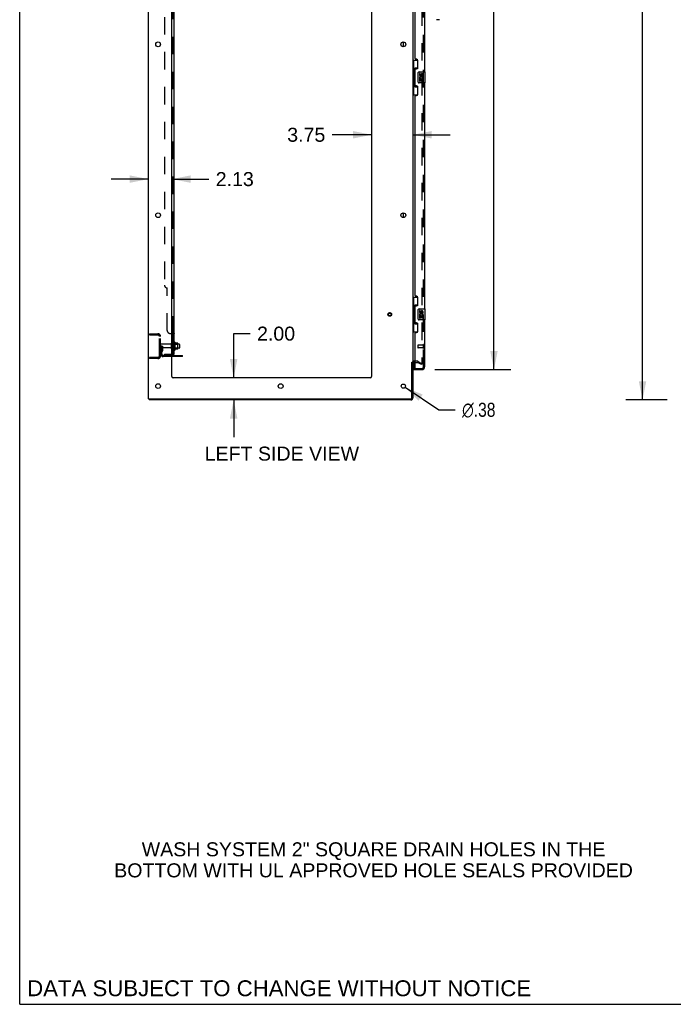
# Model space of a CAD drawing. Header units: inches. Extents: x 0 to 288, y 0 to 186.
# Tile 1 of 73: x 0 to 59, y 0 to 89. Entities that reach past the tile are written whole.
import ezdxf

# ---------------------------------------------------------------- set-up
doc = ezdxf.new("R2010")
doc.units = ezdxf.units.IN
doc.header["$LTSCALE"] = 15.847458
doc.header["$MEASUREMENT"] = 0
doc.linetypes.add('HIDDEN', pattern=[0.2, 0.1, -0.1])
doc.layers.get('0').update_dxf_attribs({"linetype": 'CONTINUOUS'})
for name, color, linetype in [('DEFAULT_2', 8, 'HIDDEN'), ('DIMENSIONS', 7, 'CONTINUOUS'), ('LEFTHAND_DOOR_ASSEMBLY', 7, 'CONTINUOUS'), ('RIGHTHAND_DOOR_ASSEMBLY', 7, 'CONTINUOUS'), ('SUBPANEL', 7, 'CONTINUOUS')]:
    doc.layers.add(name, color=color, linetype=linetype)
doc.styles.get("Standard").update_dxf_attribs({"font": 'arial.ttf'})
doc.styles.add('TEXTSTYLE_1', font='gdt', dxfattribs={"width": 0.8})
doc.dimstyles.new('DIMSTYLE_1', dxfattribs={"dimtxt": 1.271186, "dimasz": 1.694915, "dimexe": 0.09, "dimexo": 0.07, "dimgap": 0.0375, "dimtad": 0, "dimtih": 1, "dimtoh": 1, "dimzin": 4, "dimdsep": 46, "dimtxsty": 'Standard', "dimblk": '_FILLED', "dimblk1": '_FILLED', "dimblk2": '_FILLED', "dimcen": 0.09, "dimadec": 3, "dimazin": 1, "dimtfac": 1, "dimtdec": 3, "dimtofl": 0, "dimtmove": 0, "dimatfit": 3, "dimldrblk": '_FILLED', "dimfxl": 0, "dimtolj": 1, "dimtzin": 4, "dimarcsym": 0})
doc.dimstyles.new('DIMSTYLE_2', dxfattribs={"dimtxt": 1.271186, "dimasz": 1.694915, "dimexe": 0.09, "dimexo": 0.07, "dimgap": 0.09, "dimtad": 0, "dimtih": 1, "dimtoh": 1, "dimzin": 4, "dimdsep": 46, "dimtxsty": 'Standard', "dimblk": '_FILLED', "dimblk1": '_FILLED', "dimblk2": '_FILLED', "dimcen": 0.09, "dimadec": 3, "dimazin": 1, "dimtfac": 1, "dimtdec": 3, "dimtofl": 0, "dimtmove": 0, "dimatfit": 1, "dimldrblk": '_FILLED', "dimfxl": 0, "dimtolj": 1, "dimtzin": 4, "dimarcsym": 0})

# ---------------------------------------------------------------- blocks, each defined once
blk = doc.blocks.new('_FILLED')
at = {"color": 0, "linetype": 'ByBlock'}
blk.add_solid([(0, 0), (-1, 0.2), (-1, -0.2)], dxfattribs=at)
blk = doc.blocks.new('*D7')
at = {"layer": 'DIMENSIONS', "color": 2, "linetype": 'Continuous'}
for p, q in [((37.68, 132.079), (44.558, 132.079)), ((43.032, 132.079), (43.032, 96.845)), ((43.032, 57.579), (43.032, 92.396)), ((37.68, 57.579), (44.558, 57.579))]:
    blk.add_line(p, q, dxfattribs=at)
at = {"layer": 'DIMENSIONS', "color": 2, "linetype": 'Continuous', "xscale": 1.6949152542, "yscale": 1.6949152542, "zscale": 1.6949152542}
for p, rotation in [((43.032, 132.079), 90), ((43.032, 57.579), 270)]:
    blk.add_blockref('_FILLED', p, dxfattribs=dict(at, rotation=rotation))
at = {"layer": 'DIMENSIONS', "color": 2, "linetype": 'Continuous', "insert": (43.032, 96.209), "char_height": 1.2712, "width": 6.50243, "attachment_point": 2, "line_spacing_factor": 0.9}
blk.add_mtext('74.50\\PDOORS', dxfattribs=at)
blk = doc.blocks.new('*D8')
at = {"layer": 'DIMENSIONS', "color": 2, "linetype": 'Continuous'}
for p, q in [((19.415, 56.829), (19.415, 60.838)), ((19.415, 60.838), (20.898, 60.838)), ((19.415, 54.829), (19.415, 51.439))]:
    blk.add_line(p, q, dxfattribs=at)
at = {"layer": 'DIMENSIONS', "color": 2, "linetype": 'Continuous', "xscale": 1.6949152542, "yscale": 1.6949152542, "zscale": 1.6949152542}
for p, rotation in [((19.415, 56.829), 270), ((19.415, 54.829), 90)]:
    blk.add_blockref('_FILLED', p, dxfattribs=dict(at, rotation=rotation))
at = {"layer": 'DIMENSIONS', "color": 2, "linetype": 'Continuous', "insert": (21.534, 61.474), "char_height": 1.2712, "width": 3.45441, "attachment_point": 1, "line_spacing_factor": 0.9}
blk.add_mtext('2.00', dxfattribs=at)
blk = doc.blocks.new('*D9')
at = {"layer": 'DIMENSIONS', "color": 2, "linetype": 'Continuous'}
for p, q in [((11.682, 74.857), (8.292, 74.857)), ((13.807, 74.857), (17.149, 74.857))]:
    blk.add_line(p, q, dxfattribs=at)
at = {"layer": 'DIMENSIONS', "color": 2, "linetype": 'Continuous', "xscale": 1.6949152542, "yscale": 1.6949152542, "zscale": 1.6949152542}
blk.add_blockref('_FILLED', (11.682, 74.857), dxfattribs=at)
at = {"layer": 'DIMENSIONS', "color": 2, "linetype": 'Continuous', "xscale": 1.6949152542, "yscale": 1.6949152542, "zscale": 1.6949152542, "rotation": 180}
blk.add_blockref('_FILLED', (13.807, 74.857), dxfattribs=at)
at = {"layer": 'DIMENSIONS', "color": 2, "linetype": 'Continuous', "insert": (17.784, 75.493), "char_height": 1.2712, "width": 3.45441, "attachment_point": 1, "line_spacing_factor": 0.9}
blk.add_mtext('2.13', dxfattribs=at)
blk = doc.blocks.new('*D10')
at = {"layer": 'DIMENSIONS', "color": 2, "linetype": 'Continuous'}
for p, q in [((31.932, 78.877), (28.365, 78.877)), ((35.682, 78.877), (39.071, 78.877))]:
    blk.add_line(p, q, dxfattribs=at)
at = {"layer": 'DIMENSIONS', "color": 2, "linetype": 'Continuous', "xscale": 1.6949152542, "yscale": 1.6949152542, "zscale": 1.6949152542}
blk.add_blockref('_FILLED', (31.932, 78.877), dxfattribs=at)
at = {"layer": 'DIMENSIONS', "color": 2, "linetype": 'Continuous', "xscale": 1.6949152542, "yscale": 1.6949152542, "zscale": 1.6949152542, "rotation": 180}
blk.add_blockref('_FILLED', (35.682, 78.877), dxfattribs=at)
at = {"layer": 'DIMENSIONS', "color": 2, "linetype": 'Continuous', "insert": (27.729, 79.513), "char_height": 1.2712, "width": 3.45441, "attachment_point": 3, "line_spacing_factor": 0.9}
blk.add_mtext('3.75', dxfattribs=at)
blk = doc.blocks.new('*D21')
at = {"layer": 'DIMENSIONS', "color": 2, "linetype": 'Continuous'}
for p, q in [((58.731, 134.829), (54.984, 134.829)), ((56.509, 134.829), (56.509, 96.1)), ((56.509, 54.829), (56.509, 93.558)), ((58.731, 54.829), (54.984, 54.829))]:
    blk.add_line(p, q, dxfattribs=at)
at = {"layer": 'DIMENSIONS', "color": 2, "linetype": 'Continuous', "xscale": 1.6949152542, "yscale": 1.6949152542, "zscale": 1.6949152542}
for p, rotation in [((56.509, 134.829), 90), ((56.509, 54.829), 270)]:
    blk.add_blockref('_FILLED', p, dxfattribs=dict(at, rotation=rotation))
at = {"layer": 'DIMENSIONS', "color": 2, "linetype": 'Continuous', "insert": (56.509, 95.464), "char_height": 1.2712, "width": 4.44206, "attachment_point": 2, "line_spacing_factor": 0.9}
blk.add_mtext('80.00', dxfattribs=at)
blk = doc.blocks.new('*D27')
at = {"layer": 'DIMENSIONS', "color": 2, "linetype": 'Continuous'}
for p, q in [((34.963, 55.975), (38.023, 53.929)), ((38.023, 53.929), (39.506, 53.929))]:
    blk.add_line(p, q, dxfattribs=at)
at = {"layer": 'DIMENSIONS', "color": 2, "linetype": 'Continuous', "xscale": 1.6949152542, "yscale": 1.6949152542, "zscale": 1.6949152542, "rotation": 146.2425414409}
blk.add_blockref('_FILLED', (34.963, 55.975), dxfattribs=at)
at = {"layer": 'DIMENSIONS', "color": 2, "linetype": 'Continuous', "insert": (40.141, 54.565), "char_height": 1.27119, "width": 4.16168, "attachment_point": 1, "line_spacing_factor": 0.9, "style": 'TEXTSTYLE_1'}
blk.add_mtext('{\\fgdt;n}\\fArial;.38', dxfattribs=at)

msp = doc.modelspace()

# ---------------------------------------------------------------- linework, layer by layer
at = {"color": 7, "linetype": 'Continuous'}
for p, q in [((0, 0), (0, 186.441)), ((34.828, 86.861), (34.828, 87.296)), ((34.828, 71.361), (34.828, 71.796)), ((14.081, 60.06), (14.081, 59.348)), ((14.336, 59.981), (14.108, 59.981)), ((14.347, 59.448), (14.347, 59.959)), ((14.481, 59.891), (14.347, 59.891)), ((14.511, 59.861), (14.511, 59.546)), ((14.336, 59.426), (14.108, 59.426)), ((14.481, 59.516), (14.347, 59.516)), ((14.786, 58.756), (13.807, 58.756)), ((14.786, 58.756), (14.786, 58.86)), ((35.578, 58.246), (35.682, 58.246)), ((11.734, 54.933), (11.734, 54.829)), ((0, 0), (288.136, 0))]:
    msp.add_line(p, q, dxfattribs=at)
at = {"color": 3, "linetype": 'Continuous'}
for p, q in [((11.682, 54.933), (11.682, 134.725)), ((13.807, 56.954), (13.807, 131.329)), ((31.932, 131.329), (31.932, 56.954)), ((35.682, 131.381), (35.682, 58.277)), ((13.807, 58.86), (14.786, 58.86)), ((35.578, 55.023), (35.578, 58.246)), ((35.682, 58.246), (35.682, 55.018)), ((35.886, 58.225), (35.767, 58.225)), ((31.807, 56.829), (13.932, 56.829)), ((11.682, 54.933), (35.488, 54.933)), ((35.493, 54.829), (11.734, 54.829))]:
    msp.add_line(p, q, dxfattribs=at)
for centre, radius in [((12.557, 87.079), 0.219), ((34.807, 87.079), 0.219), ((12.557, 71.579), 0.219), ((34.807, 71.579), 0.219), ((12.557, 56.079), 0.219), ((23.682, 56.079), 0.219), ((34.807, 56.079), 0.188)]:
    msp.add_circle(centre, radius, dxfattribs=at)
at = {"color": 7, "linetype": 'Continuous'}
for centre, radius, start, end in [((13.831, 59.961), 0.055, 360, 115.90936), ((14.049, 60.038), 0.0384, 34.44966, 180), ((13.48, 59.704), 0.698, 23.96793, 30.66313), ((14.127, 59.991), 0.01, 203.96793, 270), ((14.336, 59.971), 0.01, 5.19383, 90), ((14.205, 59.959), 0.141, 0, 5.20805), ((14.481, 59.861), 0.03, 359.99999, 90), ((13.831, 59.446), 0.055, 244.09064, 0), ((14.049, 59.37), 0.0384, 180, 325.55034), ((13.48, 59.704), 0.698, 329.33687, 336.03207), ((14.127, 59.416), 0.01, 90, 156.03207), ((14.336, 59.436), 0.01, 270, 354.80617), ((14.205, 59.448), 0.141, 354.79195, 360), ((14.481, 59.546), 0.03, 270, 0.00001), ((35.493, 55.018), 0.085, 274.4898, 355.5102)]:
    msp.add_arc(centre, radius, start, end, dxfattribs=at)
at = {"color": 3, "linetype": 'Continuous'}
for centre, radius, start, end in [((35.767, 58.14), 0.085, 90, 180), ((13.932, 56.954), 0.125, 180, 270), ((31.807, 56.954), 0.125, 270, 360), ((35.488, 55.023), 0.09, 270, 360), ((35.493, 55.018), 0.189, 270, 360)]:
    msp.add_arc(centre, radius, start, end, dxfattribs=at)
at = {"layer": 'DEFAULT_2', "color": 8, "linetype": 'HIDDEN'}
for p, q in [((36.494, 131.563), (36.494, 58.094)), ((11.786, 60.829), (12.539, 60.829)), ((11.786, 60.829), (11.786, 60.725)), ((12.256, 60.829), (12.256, 60.725)), ((11.786, 60.725), (12.539, 60.725)), ((12.682, 58.825), (12.682, 60.582)), ((12.786, 58.825), (12.786, 60.582)), ((13.713, 59.869), (12.816, 59.869)), ((13.776, 59.446), (13.776, 59.961)), ((13.886, 59.446), (13.886, 59.961)), ((14.347, 59.891), (13.886, 59.891)), ((14.011, 60.038), (14.011, 59.37)), ((14.031, 59.887), (14.011, 59.907)), ((14.031, 59.887), (14.327, 59.887)), ((14.031, 59.887), (14.031, 59.52)), ((14.327, 59.887), (14.347, 59.907)), ((14.327, 59.887), (14.327, 59.52)), ((12.89, 59.704), (12.786, 59.704)), ((13.713, 59.539), (12.816, 59.539)), ((12.874, 59.357), (12.825, 59.289)), ((12.876, 59.363), (12.876, 59.704)), ((12.876, 59.529), (12.98, 59.529)), ((12.89, 59.704), (12.98, 59.704)), ((12.89, 59.003), (12.89, 59.704)), ((12.958, 59.297), (12.909, 59.229)), ((12.98, 59.363), (12.98, 59.704)), ((14.347, 59.516), (13.886, 59.516)), ((14.031, 59.52), (14.011, 59.5)), ((14.031, 59.52), (14.327, 59.52)), ((14.327, 59.52), (14.347, 59.5)), ((12.539, 58.683), (11.786, 58.683)), ((11.786, 58.683), (11.786, 58.579)), ((12.539, 58.579), (11.786, 58.579)), ((12.256, 58.683), (12.256, 58.579)), ((13.807, 58.86), (13.032, 58.86)), ((13.807, 58.756), (13.032, 58.756)), ((14.283, 58.756), (14.283, 58.86)), ((14.539, 58.756), (14.539, 58.86)), ((36.086, 58.329), (35.767, 58.329)), ((35.886, 58.225), (36.086, 58.225)), ((36.442, 58.024), (36.102, 58.22)), ((36.154, 58.31), (36.494, 58.114)), ((36.494, 58.114), (36.442, 58.024)), ((36.469, 58.076), (36.471, 58.076))]:
    msp.add_line(p, q, dxfattribs=at)
for points in [[(36.477, 58.074), (36.477, 58.074), (36.475, 58.074), (36.473, 58.075), (36.471, 58.076)], [(36.494, 58.094), (36.494, 58.092), (36.494, 58.09), (36.493, 58.088), (36.492, 58.086), (36.491, 58.084), (36.49, 58.082), (36.489, 58.08), (36.488, 58.079), (36.486, 58.077), (36.484, 58.076), (36.482, 58.075), (36.481, 58.075), (36.479, 58.074), (36.477, 58.074)]]:
    msp.add_lwpolyline(points, dxfattribs=at)
for radius in [0.164, 0.124]:
    msp.add_circle((33.578, 62.579), radius, dxfattribs=at)
for centre, radius, start, end in [((12.539, 60.582), 0.246, 0, 90), ((12.539, 60.582), 0.142, 0, 90), ((12.816, 59.839), 0.03, 90, 180), ((13.713, 59.931), 0.0625, 270, 360), ((13.831, 59.961), 0.055, 115.90936, 180), ((12.816, 59.569), 0.03, 180, 270), ((12.994, 59.168), 0.208, 144.24611, 180), ((13.032, 59.003), 0.246, 180, 270), ((12.866, 59.363), 0.01, 324.24611, 360), ((12.994, 59.168), 0.104, 144.24611, 180), ((13.032, 59.003), 0.142, 180, 270), ((12.866, 59.363), 0.114, 324.24611, 360), ((13.713, 59.476), 0.0625, 0, 90), ((13.831, 59.446), 0.055, 180, 244.09064), ((12.539, 58.825), 0.246, 270, 360), ((12.539, 58.825), 0.142, 270, 360), ((35.767, 58.14), 0.189, 90, 180), ((36.086, 58.192), 0.137, 60, 90), ((36.086, 58.192), 0.033, 60, 90)]:
    msp.add_arc(centre, radius, start, end, dxfattribs=at)
at = {"layer": 'LEFTHAND_DOOR_ASSEMBLY', "color": 8, "linetype": 'HIDDEN'}
for p, q in [((36.636, 57.825), (36.636, 131.832)), ((36.136, 59.797), (36.136, 59.569)), ((36.593, 59.807), (36.146, 59.807)), ((36.593, 59.559), (36.146, 59.559)), ((36.593, 59.825), (36.593, 59.541)), ((35.906, 57.683), (36.493, 57.683))]:
    msp.add_line(p, q, dxfattribs=at)
at = {"layer": 'LEFTHAND_DOOR_ASSEMBLY', "color": 3, "linetype": 'Continuous'}
for p, q in [((36.74, 105.079), (36.74, 84.579)), ((35.886, 85.786), (35.886, 103.871)), ((36.006, 85.726), (35.946, 85.726)), ((36.136, 84.976), (36.136, 85.596)), ((35.886, 83.371), (35.886, 84.786)), ((35.946, 84.846), (36.006, 84.846)), ((36.006, 83.311), (35.946, 83.311)), ((36.136, 82.561), (36.136, 83.181)), ((36.74, 83.579), (36.74, 63.079)), ((35.886, 64.286), (35.886, 82.371)), ((35.946, 82.431), (36.006, 82.431)), ((36.006, 64.226), (35.946, 64.226)), ((36.136, 63.476), (36.136, 64.096)), ((35.886, 61.871), (35.886, 63.286)), ((35.946, 63.346), (36.006, 63.346)), ((36.006, 61.811), (35.946, 61.811)), ((36.136, 61.061), (36.136, 61.681)), ((36.74, 62.079), (36.74, 57.825)), ((35.886, 57.703), (35.886, 60.871)), ((35.946, 60.931), (36.006, 60.931)), ((35.761, 57.579), (36.493, 57.579))]:
    msp.add_line(p, q, dxfattribs=at)
at = {"layer": 'LEFTHAND_DOOR_ASSEMBLY', "color": 7, "linetype": 'Continuous'}
for p, q in [((38.085, 89.317), (37.803, 89.317)), ((35.682, 85.654), (36.122, 85.654)), ((35.721, 85.654), (35.721, 84.629)), ((36.086, 84.919), (35.859, 84.919)), ((35.859, 84.919), (35.859, 83.239)), ((36.086, 85.654), (36.086, 84.874)), ((35.699, 84.629), (35.822, 84.629)), ((35.699, 84.629), (35.699, 83.529)), ((35.822, 84.659), (35.822, 84.679)), ((35.822, 83.529), (35.822, 84.629)), ((36.145, 83.679), (36.145, 84.479)), ((36.245, 84.579), (36.785, 84.579)), ((36.345, 84.425), (36.282, 84.425)), ((36.282, 84.425), (36.282, 84.288)), ((36.3, 83.963), (36.282, 83.963)), ((36.282, 83.963), (36.282, 83.733)), ((36.335, 83.963), (36.362, 83.983)), ((36.335, 83.963), (36.597, 83.963)), ((36.345, 84.288), (36.345, 84.425)), ((36.41, 84.351), (36.41, 84.282)), ((36.471, 84.288), (36.471, 84.33)), ((36.526, 83.999), (36.584, 83.974)), ((36.534, 84.33), (36.534, 84.194)), ((36.534, 84.194), (36.597, 84.194)), ((36.597, 84.194), (36.597, 84.33)), ((36.597, 83.733), (36.597, 83.963)), ((36.8, 83.594), (36.8, 84.564)), ((35.699, 83.529), (35.822, 83.529)), ((35.721, 83.529), (35.721, 82.504)), ((35.822, 83.478), (35.822, 83.498)), ((35.859, 83.239), (36.086, 83.239)), ((36.086, 83.284), (36.086, 82.504)), ((36.785, 83.579), (36.245, 83.579)), ((36.282, 83.733), (36.345, 83.733)), ((36.345, 83.9), (36.41, 83.9)), ((36.345, 83.733), (36.345, 83.9)), ((36.41, 83.9), (36.41, 83.764)), ((36.41, 83.764), (36.471, 83.764)), ((36.471, 83.9), (36.534, 83.9)), ((36.471, 83.764), (36.471, 83.9)), ((36.534, 83.9), (36.534, 83.733)), ((36.534, 83.733), (36.597, 83.733)), ((35.682, 82.504), (36.122, 82.504)), ((35.682, 64.154), (36.122, 64.154)), ((35.721, 64.154), (35.721, 63.129)), ((36.086, 63.419), (35.859, 63.419)), ((35.859, 63.419), (35.859, 61.739)), ((36.086, 64.154), (36.086, 63.374)), ((35.699, 63.129), (35.822, 63.129)), ((35.699, 63.129), (35.699, 62.029)), ((35.822, 63.159), (35.822, 63.179)), ((35.822, 62.029), (35.822, 63.129)), ((36.145, 62.179), (36.145, 62.979)), ((36.245, 63.079), (36.785, 63.079)), ((36.345, 62.925), (36.282, 62.925)), ((36.282, 62.925), (36.282, 62.788)), ((36.345, 62.788), (36.345, 62.925)), ((36.41, 62.851), (36.41, 62.782)), ((36.471, 62.788), (36.471, 62.83)), ((36.534, 62.83), (36.534, 62.694)), ((36.534, 62.694), (36.597, 62.694)), ((36.597, 62.694), (36.597, 62.83)), ((36.8, 62.094), (36.8, 63.064)), ((35.699, 62.029), (35.822, 62.029)), ((35.721, 62.029), (35.721, 61.004)), ((35.822, 61.978), (35.822, 61.998)), ((35.859, 61.739), (36.086, 61.739)), ((36.086, 61.784), (36.086, 61.004)), ((36.785, 62.079), (36.245, 62.079)), ((36.3, 62.463), (36.282, 62.463)), ((36.282, 62.463), (36.282, 62.233)), ((36.282, 62.233), (36.345, 62.233)), ((36.335, 62.463), (36.362, 62.483)), ((36.335, 62.463), (36.597, 62.463)), ((36.345, 62.4), (36.41, 62.4)), ((36.345, 62.233), (36.345, 62.4)), ((36.41, 62.4), (36.41, 62.264)), ((36.41, 62.264), (36.471, 62.264)), ((36.471, 62.4), (36.534, 62.4)), ((36.471, 62.264), (36.471, 62.4)), ((36.526, 62.499), (36.584, 62.474)), ((36.534, 62.4), (36.534, 62.233)), ((36.534, 62.233), (36.597, 62.233)), ((36.597, 62.233), (36.597, 62.463)), ((35.682, 61.004), (36.122, 61.004)), ((35.761, 58.225), (35.761, 57.703)), ((35.761, 57.683), (35.9, 57.683)), ((35.761, 57.683), (35.761, 57.579))]:
    msp.add_line(p, q, dxfattribs=at)
for points in [[(35.859, 84.895), (35.859, 84.892), (35.859, 84.888), (35.86, 84.884), (35.861, 84.88), (35.863, 84.875), (35.865, 84.87), (35.868, 84.864), (35.871, 84.858), (35.874, 84.852), (35.878, 84.845), (35.882, 84.838), (35.887, 84.83), (35.892, 84.821), (35.895, 84.818)], [(36.145, 84.479), (36.145, 84.485), (36.145, 84.491), (36.146, 84.497), (36.148, 84.503), (36.149, 84.509), (36.151, 84.515)], [(35.895, 83.34), (35.892, 83.336), (35.887, 83.328), (35.882, 83.32), (35.878, 83.313), (35.874, 83.306), (35.871, 83.299), (35.868, 83.293), (35.865, 83.288), (35.863, 83.283), (35.861, 83.278), (35.86, 83.274), (35.859, 83.27), (35.859, 83.266), (35.859, 83.263)], [(36.151, 83.643), (36.149, 83.648), (36.148, 83.654), (36.146, 83.66), (36.145, 83.666), (36.145, 83.672), (36.145, 83.679)], [(35.859, 63.395), (35.859, 63.392), (35.859, 63.388), (35.86, 63.384), (35.861, 63.38), (35.863, 63.375), (35.865, 63.37), (35.868, 63.364), (35.871, 63.358), (35.874, 63.352), (35.878, 63.345), (35.882, 63.338), (35.887, 63.33), (35.892, 63.321), (35.895, 63.318)], [(36.145, 62.979), (36.145, 62.985), (36.145, 62.991), (36.146, 62.997), (36.148, 63.003), (36.149, 63.009), (36.151, 63.015)], [(35.895, 61.84), (35.892, 61.836), (35.887, 61.828), (35.882, 61.82), (35.878, 61.813), (35.874, 61.806), (35.871, 61.799), (35.868, 61.793), (35.865, 61.788), (35.863, 61.783), (35.861, 61.778), (35.86, 61.774), (35.859, 61.77), (35.859, 61.766), (35.859, 61.763)], [(36.151, 62.143), (36.149, 62.148), (36.148, 62.154), (36.146, 62.16), (36.145, 62.166), (36.145, 62.172), (36.145, 62.179)]]:
    msp.add_lwpolyline(points, dxfattribs=at)
at = {"layer": 'LEFTHAND_DOOR_ASSEMBLY', "color": 3, "linetype": 'Continuous'}
for centre, radius, start, end in [((35.946, 85.786), 0.06, 180, 270), ((36.006, 85.596), 0.13, 0, 90), ((36.006, 84.976), 0.13, 270, 360), ((35.946, 84.786), 0.06, 90, 180), ((35.946, 83.371), 0.06, 180, 270), ((36.006, 83.181), 0.13, 0, 90), ((35.946, 82.371), 0.06, 90, 180), ((36.006, 82.561), 0.13, 270, 360), ((35.946, 64.286), 0.06, 180, 270), ((36.006, 64.096), 0.13, 0, 90), ((36.006, 63.476), 0.13, 270, 360), ((35.946, 63.286), 0.06, 90, 180), ((35.946, 61.871), 0.06, 180, 270), ((36.006, 61.681), 0.13, 0, 90), ((35.946, 60.871), 0.06, 90, 180), ((36.006, 61.061), 0.13, 270, 360), ((35.906, 57.703), 0.02, 180, 270), ((36.493, 57.825), 0.246, 270, 360)]:
    msp.add_arc(centre, radius, start, end, dxfattribs=at)
at = {"layer": 'LEFTHAND_DOOR_ASSEMBLY', "color": 7, "linetype": 'Continuous'}
for centre, radius, start, end in [((36.245, 84.479), 0.1, 90, 158.79459), ((36.377, 84.288), 0.0943, 180, 360), ((36.436, 84.037), 0.154, 161.41988, 206.19629), ((36.439, 84.037), 0.157, 336.59665, 161.87913), ((36.439, 84.037), 0.157, 205.73705, 207.8532), ((36.377, 84.288), 0.0314, 180, 261.22946), ((36.439, 84.037), 0.0943, 336.59665, 215.11217), ((36.376, 84.293), 0.0362, 263.42855, 341.76278), ((36.502, 84.33), 0.0943, 68.69989, 167.43379), ((36.502, 84.33), 0.0314, 0, 180.04847), ((36.502, 84.33), 0.0943, 0, 68.67039), ((36.785, 84.564), 0.015, 0, 90), ((36.245, 83.679), 0.1, 201.20502, 270), ((36.785, 83.594), 0.015, 270, 360), ((36.245, 62.979), 0.1, 90, 158.79459), ((36.377, 62.788), 0.0943, 180, 360), ((36.436, 62.537), 0.154, 161.41988, 206.19629), ((36.439, 62.537), 0.157, 336.59665, 161.87913), ((36.377, 62.788), 0.0314, 180, 261.22946), ((36.439, 62.537), 0.0943, 336.59665, 215.11217), ((36.376, 62.793), 0.0362, 263.42855, 341.76278), ((36.502, 62.83), 0.0943, 68.69989, 167.43379), ((36.502, 62.83), 0.0314, 0, 180.04847), ((36.502, 62.83), 0.0943, 0, 68.67039), ((36.785, 63.064), 0.015, 0, 90), ((36.245, 62.179), 0.1, 201.20502, 270), ((36.439, 62.537), 0.157, 205.73705, 207.8532), ((36.785, 62.094), 0.015, 270, 360), ((35.781, 57.703), 0.02, 180, 257.14286), ((36.576, 57.969), 0.26, 267.40631, 270)]:
    msp.add_arc(centre, radius, start, end, dxfattribs=at)
at = {"layer": 'LEFTHAND_DOOR_ASSEMBLY', "color": 8, "linetype": 'HIDDEN'}
for centre, radius, start, end in [((36.614, 59.825), 0.0215, 0, 180), ((36.146, 59.797), 0.01, 90, 180), ((36.146, 59.569), 0.01, 180, 270), ((36.614, 59.541), 0.0215, 180, 360), ((36.493, 57.825), 0.142, 270, 360)]:
    msp.add_arc(centre, radius, start, end, dxfattribs=at)
at = {"layer": 'LEFTHAND_DOOR_ASSEMBLY', "color": 7, "linetype": 'Continuous'}
for centre, start_param, end_param in [((35.926, 84.669), 0.699287, 1.51401), ((35.926, 84.669), -4.655602, -3.84088), ((35.926, 83.488), 0.699287, 1.51401), ((35.926, 83.488), -4.655602, -3.84088), ((35.926, 63.169), 0.699287, 1.51401), ((35.926, 63.169), -4.655602, -3.84088), ((35.926, 61.988), 0.699287, 1.51401), ((35.926, 61.988), -4.655602, -3.84088)]:
    msp.add_ellipse(centre, major_axis=(0, 0.18), ratio=0.579493, start_param=start_param, end_param=end_param, dxfattribs=at)
at = {"layer": 'RIGHTHAND_DOOR_ASSEMBLY', "color": 8, "linetype": 'HIDDEN'}
msp.add_line((36.636, 57.825), (36.636, 131.832), dxfattribs=at)
msp.add_arc((36.493, 57.825), 0.142, 270, 360, dxfattribs=at)
at = {"layer": 'SUBPANEL', "color": 3, "linetype": 'Continuous'}
for p, q in [((14.011, 58.985), (14.011, 130.673)), ((13.807, 60.86), (13.957, 60.86))]:
    msp.add_line(p, q, dxfattribs=at)
at = {"layer": 'SUBPANEL', "color": 8, "linetype": 'HIDDEN'}
for p, q in [((13.886, 60.825), (13.886, 128.833)), ((13.136, 124.423), (13.136, 65.235)), ((13.386, 61.11), (13.386, 64.985)), ((13.636, 60.86), (13.807, 60.86)), ((13.866, 60.844), (13.867, 60.843)), ((13.88, 60.834), (13.881, 60.833)), ((13.883, 60.831), (13.884, 60.829)), ((13.885, 60.828), (13.885, 60.826)), ((13.885, 60.826), (13.886, 60.825)), ((13.959, 60.858), (13.962, 60.856)), ((14.001, 60.838), (14.004, 60.836)), ((13.886, 60.463), (14.011, 60.463)), ((13.886, 60.182), (14.011, 60.182)), ((13.886, 59.954), (14.011, 59.954)), ((13.136, 58.985), (13.774, 58.985)), ((13.136, 58.985), (13.136, 58.86)), ((13.386, 58.985), (13.386, 58.86)), ((13.91, 58.985), (13.86, 59.026)), ((13.885, 59.005), (13.886, 59.005)), ((13.885, 58.987), (13.886, 58.985)), ((13.886, 59.454), (14.011, 59.454)), ((13.942, 58.985), (13.945, 58.985)), ((13.774, 58.86), (13.136, 58.86))]:
    msp.add_line(p, q, dxfattribs=at)
at = {"layer": 'SUBPANEL', "color": 7, "linetype": 'Continuous'}
for p, q in [((13.886, 60.825), (14.011, 60.825)), ((13.886, 58.985), (13.886, 60.825)), ((13.886, 58.985), (14.011, 58.985)), ((13.957, 58.946), (13.91, 58.985))]:
    msp.add_line(p, q, dxfattribs=at)
at = {"layer": 'SUBPANEL', "color": 8, "linetype": 'HIDDEN'}
for points in [[(13.86, 60.86), (13.86, 60.858), (13.86, 60.856), (13.86, 60.854), (13.86, 60.853), (13.861, 60.851)], [(13.862, 60.849), (13.863, 60.848), (13.864, 60.846)], [(14.009, 60.83), (14.01, 60.828), (14.011, 60.826), (14.011, 60.825)], [(13.945, 58.985), (13.945, 58.985), (13.945, 58.985), (13.945, 58.985), (13.945, 58.985), (13.944, 58.985), (13.944, 58.985), (13.943, 58.985), (13.943, 58.985), (13.942, 58.985), (13.941, 58.985), (13.941, 58.986), (13.94, 58.986), (13.939, 58.986), (13.938, 58.986), (13.938, 58.986), (13.937, 58.986), (13.936, 58.987), (13.935, 58.987), (13.934, 58.987), (13.934, 58.987), (13.933, 58.987), (13.932, 58.988), (13.931, 58.988), (13.93, 58.988), (13.929, 58.988), (13.928, 58.988), (13.927, 58.989), (13.926, 58.989), (13.925, 58.989), (13.924, 58.99), (13.923, 58.99), (13.922, 58.99), (13.921, 58.99), (13.92, 58.991), (13.919, 58.991), (13.918, 58.991), (13.917, 58.992), (13.916, 58.992), (13.915, 58.993), (13.914, 58.993), (13.913, 58.993), (13.912, 58.994), (13.911, 58.994), (13.91, 58.994), (13.909, 58.995), (13.908, 58.995), (13.907, 58.996), (13.905, 58.996), (13.904, 58.997), (13.903, 58.997), (13.902, 58.997), (13.901, 58.998), (13.9, 58.998), (13.899, 58.999), (13.898, 58.999), (13.898, 59), (13.897, 59), (13.896, 59), (13.895, 59.001), (13.894, 59.001), (13.893, 59.002), (13.892, 59.002), (13.892, 59.002), (13.891, 59.003), (13.89, 59.003), (13.889, 59.004), (13.888, 59.004), (13.888, 59.004), (13.887, 59.005), (13.886, 59.005), (13.886, 59.006), (13.885, 59.006), (13.884, 59.006), (13.884, 59.007), (13.883, 59.007), (13.883, 59.007), (13.882, 59.008), (13.882, 59.008), (13.882, 59.008), (13.882, 59.008)], [(13.882, 59.008), (13.882, 59.008), (13.882, 59.008), (13.882, 59.008), (13.882, 59.007), (13.883, 59.007), (13.883, 59.007), (13.884, 59.007), (13.884, 59.006), (13.885, 59.006), (13.885, 59.005)]]:
    msp.add_lwpolyline(points, dxfattribs=at)
at = {"layer": 'SUBPANEL', "color": 7, "linetype": 'Continuous'}
for points in [[(13.86, 60.86), (13.86, 60.858), (13.86, 60.856), (13.86, 60.854), (13.86, 60.853), (13.861, 60.851), (13.862, 60.849), (13.863, 60.848), (13.864, 60.846), (13.866, 60.844), (13.867, 60.843), (13.869, 60.842), (13.871, 60.84), (13.876, 60.837)], [(13.876, 60.837), (13.878, 60.836), (13.88, 60.834), (13.881, 60.833), (13.883, 60.831), (13.884, 60.829), (13.885, 60.828), (13.885, 60.826), (13.886, 60.825)], [(13.86, 59.026), (13.86, 59.025), (13.86, 59.024), (13.86, 59.023), (13.86, 59.022), (13.861, 59.021), (13.862, 59.02), (13.863, 59.018), (13.864, 59.016), (13.866, 59.014), (13.867, 59.013), (13.871, 59.008)], [(13.871, 59.008), (13.873, 59.006), (13.876, 59.004), (13.878, 59.001), (13.88, 58.999), (13.881, 58.996)], [(13.881, 58.996), (13.883, 58.994), (13.884, 58.991), (13.885, 58.989), (13.885, 58.987)]]:
    msp.add_lwpolyline(points, dxfattribs=at)
at = {"layer": 'SUBPANEL', "color": 3, "linetype": 'Continuous'}
for points in [[(13.957, 60.86), (13.959, 60.858), (13.962, 60.856), (13.965, 60.855), (13.968, 60.853), (13.972, 60.851), (13.976, 60.85), (13.984, 60.846)], [(13.984, 60.846), (13.988, 60.845), (13.991, 60.843), (13.995, 60.841), (13.998, 60.84), (14.001, 60.838), (14.004, 60.836), (14.006, 60.834), (14.008, 60.832), (14.009, 60.83), (14.01, 60.828), (14.011, 60.826), (14.011, 60.825)], [(13.957, 58.946), (13.959, 58.949), (13.962, 58.951), (13.965, 58.953), (13.968, 58.956), (13.972, 58.958), (13.976, 58.959), (13.98, 58.961)], [(13.98, 58.961), (13.988, 58.965), (13.991, 58.966), (13.995, 58.968), (13.998, 58.97), (14.001, 58.971), (14.004, 58.973), (14.006, 58.975), (14.008, 58.978), (14.009, 58.98), (14.01, 58.981), (14.011, 58.983), (14.011, 58.985)]]:
    msp.add_lwpolyline(points, dxfattribs=at)
at = {"layer": 'SUBPANEL', "color": 8, "linetype": 'HIDDEN'}
for centre, radius, start, end in [((13.386, 65.235), 0.25, 180, 270), ((13.636, 61.11), 0.25, 180, 270), ((13.774, 59.097), 0.112, 270, 287.1415), ((13.774, 59.097), 0.237, 320.56585, 360), ((13.774, 59.097), 0.237, 270, 278.00542)]:
    msp.add_arc(centre, radius, start, end, dxfattribs=at)
at = {"layer": 'SUBPANEL', "color": 7, "linetype": 'Continuous'}
msp.add_arc((13.774, 59.097), 0.112, 287.1415, 360, dxfattribs=at)
at = {"layer": 'SUBPANEL', "color": 3, "linetype": 'Continuous'}
msp.add_arc((13.774, 59.097), 0.237, 278.00542, 320.56585, dxfattribs=at)

# ---------------------------------------------------------------- texts
at = {"layer": 'DIMENSIONS', "color": 2, "linetype": 'Continuous', "attachment_point": 2, "line_spacing_factor": 0.9}
for s, insert, char_height, width in [('LEFT SIDE VIEW', (23.789, 50.589), 1.27119, 13.97833), ('WASH SYSTEM 2" SQUARE DRAIN HOLES IN THE\\PBOTTOM WITH UL APPROVED HOLE SEALS PROVIDED', (32.105, 14.696), 1.27119, 46.97247), ('DATA SUBJECT TO CHANGE WITHOUT NOTICE', (23.542, 2.177), 1.44068, 45.64111)]:
    msp.add_mtext(s, dxfattribs=dict(at, insert=insert, char_height=char_height, width=width))

# ---------------------------------------------------------------- dimensions: what is measured, and where the dimension line sits
at = {"layer": 'DIMENSIONS', "color": 2, "linetype": 'Continuous'}
for base, p1, p2, picture, middle in [((56.509, 134.829), (58.801, 54.829), (58.801, 134.829), '*D21', (56.502, 94.822)), ((19.415, 56.829), (11.794, 54.829), (13.932, 56.829), '*D8', (23.245, 60.831))]:
    dim = msp.add_linear_dim(base=base, p1=p1, p2=p2, angle=90, dimstyle='DIMSTYLE_1', dxfattribs=at)
    dim.commit()
    dim.dimension.update_dxf_attribs({"geometry": picture, "text_midpoint": middle, "dimtype": 160})
dim = msp.add_linear_dim(base=(43.032, 57.579), p1=(37.61, 132.079), p2=(37.61, 57.579), angle=270, text='<>\\PDOORS', dimstyle='DIMSTYLE_1', dxfattribs=at)
dim.commit()
dim.dimension.update_dxf_attribs({"geometry": '*D7', "text_midpoint": (43.032, 94.62), "dimtype": 160})
for base, p1, p2, picture, middle in [((35.682, 78.877), (31.932, 56.954), (35.682, 58.277), '*D10', (26.005, 78.87)), ((13.806635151, 74.857165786), (11.681635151, 54.932769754), (13.806635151, 56.953769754), '*D9', (19.495868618, 74.850076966))]:
    dim = msp.add_linear_dim(base=base, p1=p1, p2=p2, dimstyle='DIMSTYLE_1', dxfattribs=at)
    dim.commit()
    dim.dimension.update_dxf_attribs({"geometry": picture, "text_midpoint": middle, "dimtype": 160})
dim = msp.add_diameter_dim_2p(p1=(34.963, 55.975), p2=(34.651, 56.183), text='%%c<>', dimstyle='DIMSTYLE_2', override={"dimpost": '<>'}, dxfattribs=at)
dim.commit()
dim.dimension.update_dxf_attribs({"geometry": '*D27', "text_midpoint": (42.222, 53.929), "dimtype": 163})

doc.saveas('drawing.dxf')
